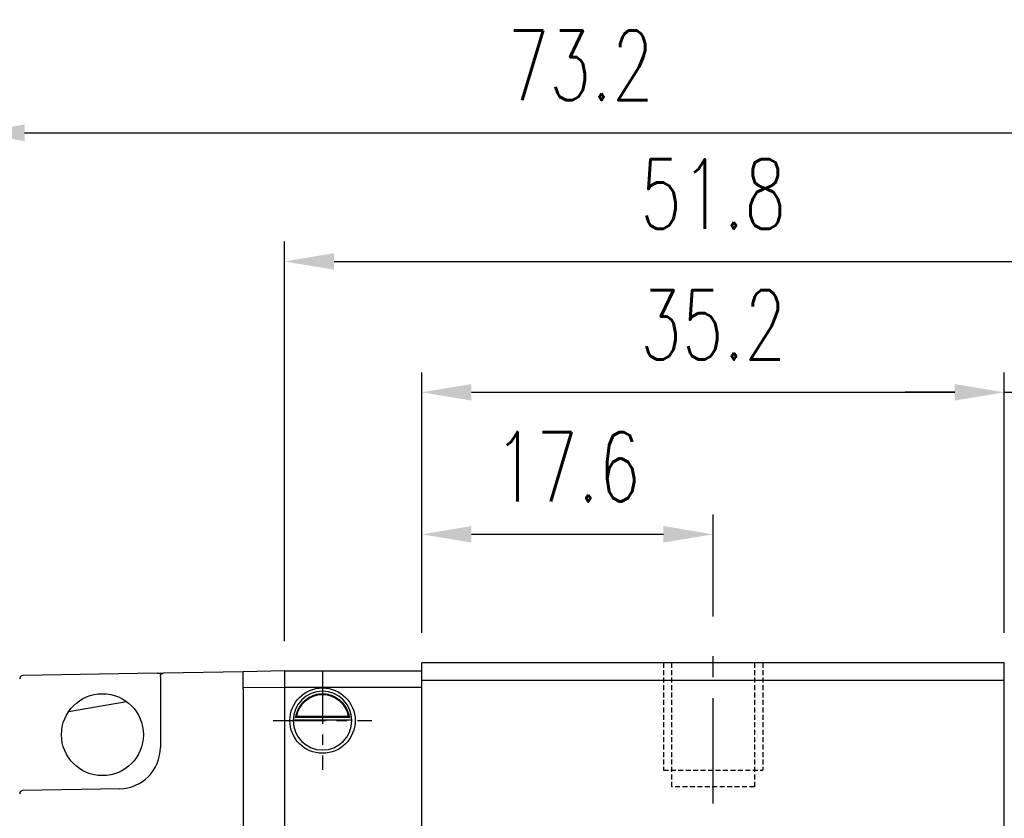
# Model space of a CAD drawing. Header units: millimetres. Extents: x 346 to 653, y 207 to 305.
# Tile 44 of 45: x 535 to 594, y 249 to 298. Entities that reach past the tile are written whole.
import ezdxf

# ---------------------------------------------------------------- set-up
doc = ezdxf.new("R2010")
doc.units = ezdxf.units.MM
doc.header["$PDSIZE"] = -1
doc.linetypes.add('CENTER', pattern=[10.16, 6.35, -1.27, 1.27, -1.27])
doc.linetypes.add('DASHED', pattern=[0.75, 0.5, -0.25])
for name, color, linetype in [('2', 7, 'Continuous'), ('CL', 1, 'CENTER'), ('DIM', 4, 'Continuous'), ('HID', 2, 'DASHED'), ('OUT', 3, 'Continuous'), ('中心線', 1, 'CENTER')]:
    doc.layers.add(name, color=color, linetype=linetype)
doc.styles.add('DIM-7', font='SIMPLEX.shx', dxfattribs={"width": 0.7, "bigfont": 'chineset.shx'})
doc.dimstyles.new('CNS', dxfattribs={"dimtxt": 3.5, "dimasz": 2.5, "dimexe": 1, "dimexo": 1.5, "dimgap": 0.09, "dimtad": 0, "dimdsep": 46, "dimtxsty": 'DIM-7', "dimcen": 0.09, "dimclrd": 1, "dimclre": 1, "dimclrt": 4, "dimadec": 0, "dimazin": 0, "dimtfac": 1, "dimtix": 1, "dimtmove": 2, "dimatfit": 3, "dimfxl": 1, "dimtvp": 0.971429, "dimtolj": 1, "dimarcsym": 0})

# ---------------------------------------------------------------- blocks, each defined once
blk = doc.blocks.new('*D149')
at = {"layer": 'DEFPOINTS', "color": 0, "transparency": 16777216}
for p in [(594.126, 275.17), (558.926, 258.83), (594.126, 258.83)]:
    blk.add_point(p, dxfattribs=at)
at = {"layer": 'DIM', "color": 7, "lineweight": -2, "transparency": 16777216}
for p, q in [((558.926, 260.63), (558.926, 276.37)), ((594.126, 260.63), (594.126, 276.37)), ((561.926, 275.17), (591.126, 275.17))]:
    blk.add_line(p, q, dxfattribs=at)
at = {"layer": 'DIM', "color": 7, "transparency": 16777216}
for points in [[(561.926, 275.67), (561.926, 274.67), (558.926, 275.17)], [(591.126, 275.67), (591.126, 274.67), (594.126, 275.17)]]:
    blk.add_solid(points, dxfattribs=at)
at = {"layer": 'DIM', "color": 7, "transparency": 16777216, "insert": (576.526, 279.25), "char_height": 4.2, "attachment_point": 5, "style": 'DIM-7'}
blk.add_mtext('\\A1;35.2', dxfattribs=at)
blk = doc.blocks.new('*D150')
at = {"layer": 'DEFPOINTS', "color": 0, "transparency": 16777216}
for p in [(605.126, 290.851), (531.926, 258.331), (605.126, 258.331)]:
    blk.add_point(p, dxfattribs=at)
at = {"layer": 'DIM', "color": 7, "lineweight": -2, "transparency": 16777216}
for p, q in [((531.926, 260.131), (531.926, 292.051)), ((605.126, 260.131), (605.126, 292.051)), ((534.926, 290.851), (602.126, 290.851))]:
    blk.add_line(p, q, dxfattribs=at)
at = {"layer": 'DIM', "color": 7, "transparency": 16777216}
for points in [[(534.926, 291.351), (534.926, 290.351), (531.926, 290.851)], [(602.126, 291.351), (602.126, 290.351), (605.126, 290.851)]]:
    blk.add_solid(points, dxfattribs=at)
at = {"layer": 'DIM', "color": 7, "transparency": 16777216, "insert": (568.526, 294.931), "char_height": 4.2, "attachment_point": 5, "style": 'DIM-7'}
blk.add_mtext('\\A1;73.2', dxfattribs=at)
blk = doc.blocks.new('*D151')
at = {"layer": 'DEFPOINTS', "color": 0, "transparency": 16777216}
for p in [(600.126, 275.17), (594.126, 258.83), (600.126, 258.306)]:
    blk.add_point(p, dxfattribs=at)
at = {"layer": 'DIM', "color": 7, "lineweight": -2, "transparency": 16777216}
for p, q in [((594.126, 260.63), (594.126, 276.37)), ((600.126, 260.106), (600.126, 276.37)), ((591.126, 275.17), (588.126, 275.17)), ((594.126, 275.17), (600.126, 275.17)), ((603.126, 275.17), (606.126, 275.17))]:
    blk.add_line(p, q, dxfattribs=at)
at = {"layer": 'DIM', "color": 7, "transparency": 16777216}
for points in [[(591.126, 275.67), (591.126, 274.67), (594.126, 275.17)], [(603.126, 275.67), (603.126, 274.67), (600.126, 275.17)]]:
    blk.add_solid(points, dxfattribs=at)
at = {"layer": 'DIM', "color": 7, "transparency": 16777216, "insert": (597.126, 279.25), "char_height": 4.2, "attachment_point": 5, "style": 'DIM-7'}
blk.add_mtext('\\A1;6', dxfattribs=at)
blk = doc.blocks.new('*D155')
at = {"layer": 'DEFPOINTS', "color": 0, "transparency": 16777216}
for p in [(576.526, 266.589), (576.526, 259.83), (558.926, 258.83)]:
    blk.add_point(p, dxfattribs=at)
at = {"layer": 'DIM', "color": 7, "lineweight": -2, "transparency": 16777216}
for p, q in [((558.926, 260.63), (558.926, 267.789)), ((576.526, 261.63), (576.526, 267.789)), ((561.926, 266.589), (573.526, 266.589))]:
    blk.add_line(p, q, dxfattribs=at)
at = {"layer": 'DIM', "color": 7, "transparency": 16777216}
for points in [[(561.926, 267.089), (561.926, 266.089), (558.926, 266.589)], [(573.526, 267.089), (573.526, 266.089), (576.526, 266.589)]]:
    blk.add_solid(points, dxfattribs=at)
at = {"layer": 'DIM', "color": 7, "transparency": 16777216, "insert": (567.726, 270.669), "char_height": 4.2, "attachment_point": 5, "style": 'DIM-7'}
blk.add_mtext('\\A1;17.6', dxfattribs=at)
blk = doc.blocks.new('*D144')
at = {"layer": 'DEFPOINTS', "color": 0, "transparency": 16777216}
for p in [(602.426, 283.076), (550.626, 258.331), (602.426, 258.331)]:
    blk.add_point(p, dxfattribs=at)
at = {"layer": 'DIM', "color": 7, "lineweight": -2, "transparency": 16777216}
for p, q in [((550.626, 260.131), (550.626, 284.276)), ((602.426, 260.131), (602.426, 284.276)), ((553.626, 283.076), (599.426, 283.076))]:
    blk.add_line(p, q, dxfattribs=at)
at = {"layer": 'DIM', "color": 7, "transparency": 16777216}
for points in [[(553.626, 283.576), (553.626, 282.576), (550.626, 283.076)], [(599.426, 283.576), (599.426, 282.576), (602.426, 283.076)]]:
    blk.add_solid(points, dxfattribs=at)
at = {"layer": 'DIM', "color": 7, "transparency": 16777216, "insert": (576.526, 287.156), "char_height": 4.2, "attachment_point": 5, "style": 'DIM-7'}
blk.add_mtext('\\A1;51.8', dxfattribs=at)

msp = doc.modelspace()

# ---------------------------------------------------------------- linework, layer by layer
at = {"layer": '2', "color": 0, "linetype": 'Continuous'}
for p, q in [((551.151, 255.381), (554.7, 255.381)), ((554.557, 255.514), (551.294, 255.514)), ((554.481, 255.581), (551.371, 255.581))]:
    msp.add_line(p, q, dxfattribs=at)
for start, end in [(90, 270), (270, 90)]:
    msp.add_arc((552.926, 255.331), 1.775, start, end, dxfattribs=at)
at = {"layer": '2', "color": 0, "linetype": 'Continuous', "extrusion": (0, 0, -1)}
for radius, start, end in [(1.975, 90, 270), (1.575, 9.1332, 90), (1.575, 90, 170.8668)]:
    msp.add_arc((-552.926, 255.331), radius, start, end, dxfattribs=at)
at = {"layer": '2', "color": 0, "linetype": 'Continuous'}
for points, knots in [([(551.294, 255.514), (551.31, 255.59), (551.332, 255.679), (551.395, 255.869), (551.438, 255.971), (551.543, 256.166), (551.606, 256.263), (551.778, 256.474), (551.897, 256.584), (552.156, 256.765), (552.301, 256.838), (552.603, 256.935), (552.765, 256.962), (552.926, 256.962)], [0, 0, 0, 0, 0.137686, 0.137686, 0.275472, 0.275472, 0.412356, 0.412356, 0.606431, 0.606431, 0.804639, 0.804639, 1, 1, 1, 1]), ([(552.926, 256.962), (553.077, 256.962), (553.229, 256.938), (553.547, 256.842), (553.712, 256.758), (553.983, 256.56), (554.096, 256.449), (554.268, 256.23), (554.335, 256.123), (554.441, 255.909), (554.482, 255.799), (554.531, 255.633), (554.546, 255.57), (554.557, 255.514)], [0, 0, 0, 0, 0.183798, 0.183798, 0.410489, 0.410489, 0.600027, 0.600027, 0.749109, 0.749109, 0.899192, 0.899192, 1, 1, 1, 1])]:
    msp.add_open_spline(points, degree=3, knots=knots, dxfattribs=at)
at = {"layer": '2', "color": 0, "linetype": 'DASHED'}
msp.add_open_spline([(551.151, 255.38), (551.151, 255.364), (551.151, 255.347), (551.151, 255.331)], degree=3, dxfattribs=at)
at = {"layer": '2', "color": 0, "linetype": 'Continuous'}
for points in [[(551.294, 255.514), (551.319, 255.536), (551.345, 255.558), (551.371, 255.581)], [(554.481, 255.581), (554.506, 255.558), (554.532, 255.536), (554.557, 255.514)]]:
    msp.add_open_spline(points, degree=3, dxfattribs=at)
at = {"layer": 'CL', "color": 0, "ltscale": 0.5}
for p, q in [((552.926, 258.306), (552.926, 252.356)), ((549.951, 255.331), (555.901, 255.331))]:
    msp.add_line(p, q, dxfattribs=at)
at = {"layer": 'HID', "color": 0, "ltscale": 0.6}
for p, q in [((573.526, 258.83), (573.526, 252.33)), ((574.026, 251.33), (574.026, 258.83)), ((579.026, 258.83), (579.026, 251.33)), ((579.526, 258.83), (579.526, 252.33)), ((573.526, 252.33), (579.526, 252.33)), ((579.026, 251.33), (574.026, 251.33))]:
    msp.add_line(p, q, dxfattribs=at)
at = {"layer": 'OUT', "color": 0}
for p, q in [((558.926, 231.63), (558.926, 258.83)), ((594.126, 258.83), (558.926, 258.83)), ((594.126, 231.63), (594.126, 258.83)), ((548.126, 258.281), (543.322, 258.197)), ((550.626, 258.331), (548.126, 258.287)), ((548.126, 258.222), (548.126, 258.287)), ((550.626, 258.331), (550.626, 231.831)), ((542.929, 258.19), (534.822, 258.049)), ((542.929, 258.19), (543.322, 258.197)), ((543.126, 257.997), (543.126, 257.192)), ((548.126, 257.369), (548.126, 258.222)), ((558.926, 257.78), (594.126, 257.78)), ((543.126, 257.192), (543.126, 253.711)), ((548.126, 257.227), (548.126, 257.369)), ((550.626, 257.331), (548.126, 257.313)), ((548.126, 257.227), (548.126, 232.434)), ((537.58, 255.874), (541.071, 256.489)), ((540.669, 251.212), (534.822, 251.11))]:
    msp.add_line(p, q, dxfattribs=at)
at = {"layer": 'OUT', "color": 0, "linetype": 'Continuous'}
for p, q in [((550.626, 258.331), (558.926, 258.331)), ((558.926, 257.331), (550.626, 257.331))]:
    msp.add_line(p, q, dxfattribs=at)
at = {"layer": 'OUT', "color": 0}
msp.add_circle((539.626, 254.481), 2.475, dxfattribs=at)
for centre, radius, start, end in [((534.826, 257.849), 0.2, 91, 180), ((540.626, 253.711), 2.5, 271, 0), ((534.826, 250.91), 0.2, 91, 180)]:
    msp.add_arc(centre, radius, start, end, dxfattribs=at)
at = {"layer": 'OUT', "color": 0, "extrusion": (0, 0, -1)}
msp.add_arc((-543.326, 257.997), 0.2, 360, 89, dxfattribs=at)
at = {"layer": 'OUT', "color": 0, "linetype": 'Continuous', "extrusion": (0, 0, -1)}
msp.add_arc((-552.926, 255.331), 1.975, 270, 90, dxfattribs=at)
at = {"layer": '中心線', "color": 0}
msp.add_line((576.526, 250.33), (576.526, 259.83), dxfattribs=at)

# ---------------------------------------------------------------- dimensions: what is measured, and where the dimension line sits
at = {"layer": 'DIM', "color": 0}
for base, p1, p2, picture, middle in [((605.126, 290.851), (531.926, 258.331), (605.126, 258.331), '*D150', (568.526, 294.931)), ((602.426, 283.076), (550.626, 258.331), (602.426, 258.331), '*D144', (576.526, 287.156))]:
    dim = msp.add_linear_dim(base=base, p1=p1, p2=p2, dimstyle='CNS', override={"dimscale": 1.2, "dimclrd": 7, "dimclre": 7, "dimclrt": 7}, dxfattribs=at)
    dim.commit()
    dim.dimension.update_dxf_attribs({"geometry": picture, "text_midpoint": middle})
for base, p1, p2, picture, middle in [((594.126, 275.17), (558.926, 258.83), (594.126, 258.83), '*D149', (576.526, 279.25)), ((600.126, 275.17), (594.126, 258.83), (600.126, 258.306), '*D151', (597.126, 279.25)), ((576.526, 266.589), (558.926, 258.83), (576.526, 259.83), '*D155', (567.726, 270.669))]:
    dim = msp.add_linear_dim(base=base, p1=p1, p2=p2, angle=180, dimstyle='CNS', override={"dimscale": 1.2, "dimclrd": 7, "dimclre": 7, "dimclrt": 7}, dxfattribs=at)
    dim.commit()
    dim.dimension.update_dxf_attribs({"geometry": picture, "text_midpoint": middle})

doc.saveas('drawing.dxf')
